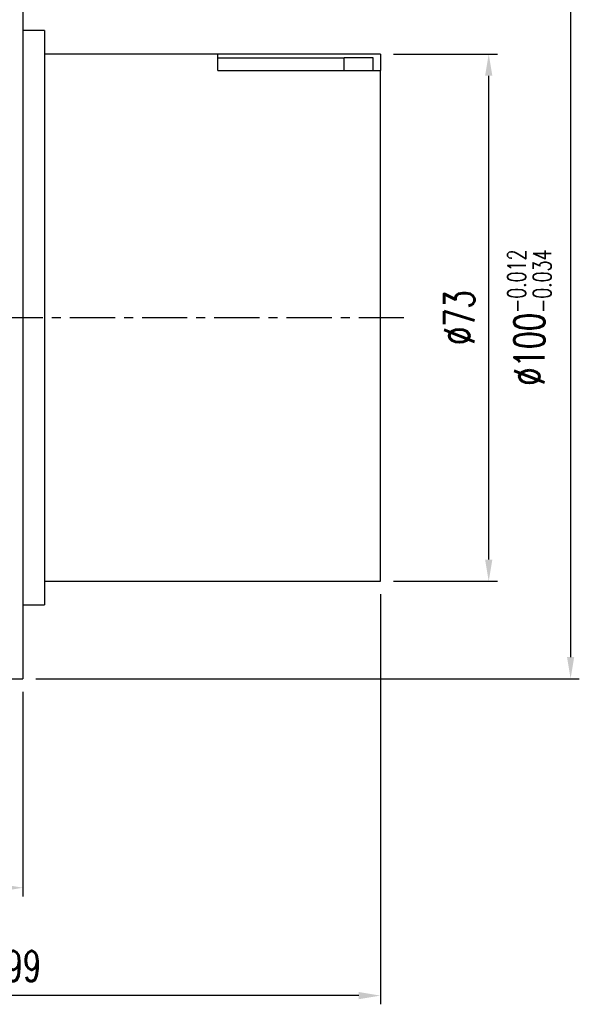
# Model space of a CAD drawing. Header units: millimetres. Extents: x -69 to 243, y -95 to 112.
# Tile 49 of 50: x 165 to 243, y -95 to 41. Entities that reach past the tile are written whole.
import ezdxf

# ---------------------------------------------------------------- set-up
doc = ezdxf.new("R2010")
doc.units = ezdxf.units.MM
doc.linetypes.add('CENTER', pattern=[2, 1.25, -0.25, 0.25, -0.25])
for name, color, linetype in [('CL', 1, 'CENTER'), ('DIM', 4, 'Continuous'), ('OUT', 3, 'Continuous')]:
    doc.layers.add(name, color=color, linetype=linetype)
doc.styles.add('DIM-7', font='SIMPLEX.shx', dxfattribs={"width": 0.7, "bigfont": 'chineset.shx'})
doc.dimstyles.new('CNS', dxfattribs={"dimtxt": 3.5, "dimasz": 2.5, "dimexe": 1, "dimexo": 1.5, "dimgap": 0.09, "dimtad": 0, "dimdsep": 46, "dimtxsty": 'DIM-7', "dimcen": 0.09, "dimclrd": 1, "dimclre": 1, "dimclrt": 4, "dimadec": 0, "dimazin": 0, "dimtfac": 1, "dimtix": 1, "dimtmove": 2, "dimatfit": 3, "dimfxl": 1, "dimtvp": 0.971429, "dimtolj": 1, "dimarcsym": 0})

# ---------------------------------------------------------------- blocks, each defined once
blk = doc.blocks.new('*D4')
at = {"layer": 'DEFPOINTS', "color": 0, "transparency": 16777216}
for p in [(165.6, 50), (165.6, -50), (241.43, -50)]:
    blk.add_point(p, dxfattribs=at)
at = {"layer": 'DIM', "color": 0, "lineweight": -2, "transparency": 16777216}
for p, q in [((167.4, 50), (242.63, 50)), ((241.43, 47), (241.43, -47)), ((167.4, -50), (242.63, -50))]:
    blk.add_line(p, q, dxfattribs=at)
at = {"layer": 'DIM', "color": 0, "transparency": 16777216}
for points in [[(240.93, 47), (241.93, 47), (241.43, 50)], [(240.93, -47), (241.93, -47), (241.43, -50)]]:
    blk.add_solid(points, dxfattribs=at)
at = {"layer": 'DIM', "color": 0, "transparency": 16777216, "insert": (235.72, 0), "char_height": 4.2, "attachment_point": 5, "rotation": 90, "style": 'DIM-7'}
blk.add_mtext('\\A1;%%C100{\\H2.520000;\\S-0.012^ -0.034;}', dxfattribs=at)
blk = doc.blocks.new('*D8')
at = {"layer": 'DEFPOINTS', "color": 0, "transparency": 16777216}
for p in [(165.6, -50), (142.6, -65), (142.6, -78.94)]:
    blk.add_point(p, dxfattribs=at)
at = {"layer": 'DIM', "color": 0, "lineweight": -2, "transparency": 16777216}
for p, q in [((165.6, -51.8), (165.6, -80.14)), ((142.6, -66.8), (142.6, -80.14)), ((162.6, -78.94), (145.6, -78.94))]:
    blk.add_line(p, q, dxfattribs=at)
at = {"layer": 'DIM', "color": 0, "transparency": 16777216}
for points in [[(145.6, -78.44), (145.6, -79.44), (142.6, -78.94)], [(162.6, -78.44), (162.6, -79.44), (165.6, -78.94)]]:
    blk.add_solid(points, dxfattribs=at)
at = {"layer": 'DIM', "color": 0, "transparency": 16777216, "insert": (154.1, -74.86), "char_height": 4.2, "attachment_point": 5, "style": 'DIM-7'}
blk.add_mtext('\\A1;23', dxfattribs=at)
blk = doc.blocks.new('*D9')
at = {"layer": 'DEFPOINTS', "color": 0, "transparency": 16777216}
for p in [(215.1, -36.5), (116.1, -39.75), (116.1, -93.88)]:
    blk.add_point(p, dxfattribs=at)
at = {"layer": 'DIM', "color": 0, "lineweight": -2, "transparency": 16777216}
for p, q in [((215.1, -38.3), (215.1, -95.08)), ((116.1, -41.55), (116.1, -95.08)), ((212.1, -93.88), (119.1, -93.88))]:
    blk.add_line(p, q, dxfattribs=at)
at = {"layer": 'DIM', "color": 0, "transparency": 16777216}
for points in [[(119.1, -93.38), (119.1, -94.38), (116.1, -93.88)], [(212.1, -93.38), (212.1, -94.38), (215.1, -93.88)]]:
    blk.add_solid(points, dxfattribs=at)
at = {"layer": 'DIM', "color": 0, "transparency": 16777216, "insert": (165.6, -89.8), "char_height": 4.2, "attachment_point": 5, "style": 'DIM-7'}
blk.add_mtext('\\A1;99', dxfattribs=at)
blk = doc.blocks.new('*D10')
at = {"layer": 'DEFPOINTS', "color": 0, "transparency": 16777216}
for p in [(215.1, 36.5), (230.09, 36.5), (215.1, -36.5)]:
    blk.add_point(p, dxfattribs=at)
at = {"layer": 'DIM', "color": 0, "lineweight": -2, "transparency": 16777216}
for p, q in [((216.9, 36.5), (231.29, 36.5)), ((230.09, -33.5), (230.09, 33.5)), ((216.9, -36.5), (231.29, -36.5))]:
    blk.add_line(p, q, dxfattribs=at)
at = {"layer": 'DIM', "color": 0, "transparency": 16777216}
for points in [[(229.59, 33.5), (230.59, 33.5), (230.09, 36.5)], [(229.59, -33.5), (230.59, -33.5), (230.09, -36.5)]]:
    blk.add_solid(points, dxfattribs=at)
at = {"layer": 'DIM', "color": 0, "transparency": 16777216, "insert": (226.01, 0), "char_height": 4.2, "attachment_point": 5, "rotation": 90, "style": 'DIM-7'}
blk.add_mtext('\\A1;%%C73', dxfattribs=at)

msp = doc.modelspace()

# ---------------------------------------------------------------- linework, layer by layer
at = {"layer": 'CL', "color": 0, "ltscale": 5}
msp.add_line((112.096, 0), (219.096, 0), dxfattribs=at)
at = {"layer": 'OUT', "color": 0, "linetype": 'Continuous'}
for p, q in [((165.596, 50), (165.596, 0)), ((168.596, 39.75), (165.596, 39.75)), ((168.596, 39.75), (168.596, 0)), ((215.096, 36.5), (168.596, 36.5)), ((192.596, 34.219), (192.596, 36.481)), ((215.096, 36.481), (192.596, 36.481)), ((192.596, 35.992), (210.096, 35.992)), ((210.096, 34.219), (210.096, 35.992)), ((214.096, 35.992), (210.096, 35.992)), ((210.096, 34.219), (210.096, 35.992)), ((214.096, 34.219), (214.096, 35.992)), ((215.096, 36.5), (215.096, 36.481)), ((215.096, 36.481), (215.096, 34.219)), ((192.596, 34.219), (215.096, 34.219)), ((215.096, -36.5), (215.096, 34.219)), ((165.596, 0), (165.596, -50)), ((168.596, 0), (168.596, -39.75)), ((168.596, -36.5), (215.096, -36.5)), ((165.596, -39.75), (168.596, -39.75)), ((151.327, -50), (165.596, -50))]:
    msp.add_line(p, q, dxfattribs=at)

# ---------------------------------------------------------------- dimensions: what is measured, and where the dimension line sits
at = {"layer": 'DIM', "color": 0}
for base, p1, p2, override, picture, middle in [((241.432, -50), (165.596, 50), (165.596, -50), {"dimscale": 1.2, "dimclrd": 0, "dimclre": 0, "dimclrt": 0, "dimtol": 1, "dimtp": -0.012, "dimtm": 0.034, "dimtfac": 0.6, "dimtdec": 3, "dimtmove": 0}, '*D4', (235.72, 0)), ((230.094, 36.5), (215.096, -36.5), (215.096, 36.5), {"dimscale": 1.2, "dimclrd": 0, "dimclre": 0, "dimclrt": 0}, '*D10', (226.014, 0))]:
    dim = msp.add_linear_dim(base=base, p1=p1, p2=p2, angle=90, text='%%C<>', dimstyle='CNS', override=override, dxfattribs=at)
    dim.commit()
    dim.dimension.update_dxf_attribs({"geometry": picture, "text_midpoint": middle})
for base, p1, p2, picture, middle in [((116.096, -93.884), (215.096, -36.5), (116.096, -39.75), '*D9', (165.596, -89.804)), ((142.596, -78.938), (165.596, -50), (142.596, -65), '*D8', (154.096, -74.858))]:
    dim = msp.add_linear_dim(base=base, p1=p1, p2=p2, dimstyle='CNS', override={"dimscale": 1.2, "dimclrd": 0, "dimclre": 0, "dimclrt": 0}, dxfattribs=at)
    dim.commit()
    dim.dimension.update_dxf_attribs({"geometry": picture, "text_midpoint": middle})

doc.saveas('drawing.dxf')
